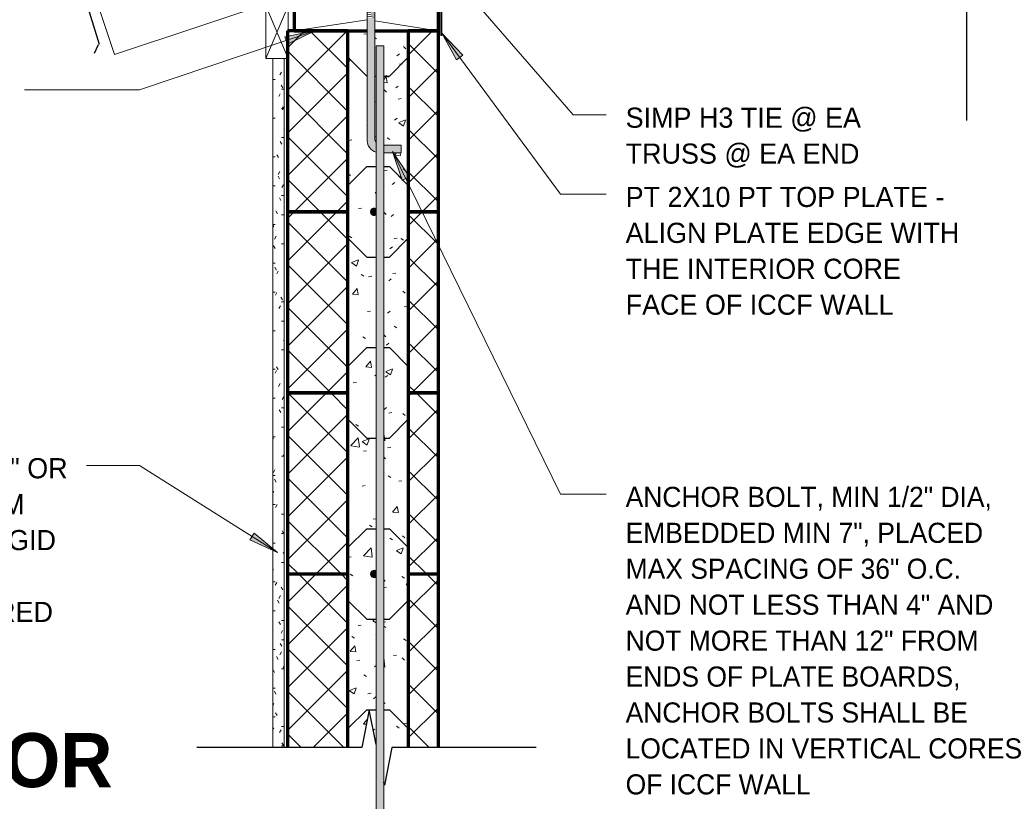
# Model space of a CAD drawing. Header units: inches. Extents: x 185 to 1314, y -40 to 187.
# Tile 21 of 28: x 936 to 1001, y 86 to 138. Entities that reach past the tile are written whole.
import ezdxf

# ---------------------------------------------------------------- set-up
doc = ezdxf.new("R2010")
doc.units = ezdxf.units.IN
doc.header["$MEASUREMENT"] = 0
for name, color, linetype, lineweight in [('A-ANNO-TEXT', 2, 'Continuous', 9), ('A-DETL', 5, 'Continuous', 9), ('A-DETL-GENF', 3, 'Continuous', 9), ('A-DETL-HLIN', 3, 'Continuous', 70), ('A-DETL-LLIN', 3, 'Continuous', 9), ('A-DETL-MLIN', 3, 'Continuous', 30)]:
    doc.layers.add(name, color=color, linetype=linetype, lineweight=lineweight)
pattern_1 = [(50, (916.991, 0), (4.59071, -0.40187), [0.48, -5.28]), (355, (916.991, 0), (-0.88784, 4.8137), [0.384, -4.224]), (100.451, (917.374, -0.033), (3.70197, 4.41272), [0.408, -4.487]), (46.184, (916.991, 1.28), (6.83066, -1.05904), [0.72, -7.92]), (96.636, (917.56, 1.192), (5.98166, 6.234), [0.612, -6.731]), (351.184, (916.991, 1.28), (5.98208, 6.23382), [0.576, -6.336]), (21, (917.631, 0.96), (3.82029, -2.5771), [0.48, -5.28]), (326, (917.631, 0.96), (1.5572, 4.64059), [0.384, -4.224]), (71.451, (917.949, 0.745), (5.37715, 2.0647), [0.408, -4.487]), (37.5, (916.991, 0), (0.077972, 2.130786), [0.211, -3.962, 0.211, -4.077, -4.24]), (37.5, (916.991, 0), (0.077972, 2.130786), [-8.461, 0.211, -4.029]), (7.5, (916.991, 0), (1.683907, 2.52439), [0.211, -2.234, 0.211, -3.866, -1.616]), (7.5, (916.991, 0), (1.683907, 2.52439), [-6.522, 0.211, -1.405]), (327.5, (915.564, 0), (3.416527, -0.144297), [0.211, -1.389, 0.211, -4.781, -6.624]), (327.5, (915.564, 0), (3.416527, -0.144297), [-6.592, 0.211, -6.413]), (317.5, (914.924, 0), (3.732463, 0.640715), [0.211, -1.869, 0.211, -3.104, -4.704]), (317.5, (914.924, 0), (3.732463, 0.640715), [-5.395, 0.211, -4.493])]
pattern_2 = [(45, (916.991, 0), (-1.414214, 1.414214), []), (135, (916.991, 0), (-1.414214, -1.414214), [])]

# ---------------------------------------------------------------- blocks, each defined once
blk = doc.blocks.new('Anchor Bolt8 - _OF_SHINGLE0')
at = {"layer": 'A-DETL-GENF'}
for p, q in [((-2, 7.25), (-0.84, 7.25)), ((-2, 7.25), (-2, 6.75)), ((-2, 6.75), (-0.84, 6.75)), ((-0.25, -2.5), (-0.25, 6.312)), ((0.25, -2.5), (0.25, 6.438)), ((-0.25, -1.75), (0.25, -1.805)), ((-0.25, -1.875), (0.25, -1.93)), ((-0.937, -2.5), (0.937, -2.5)), ((-0.937, -2.5), (-0.937, -2.625)), ((-0.25, -2), (0.25, -2.055)), ((-0.25, -2.125), (0.25, -2.18)), ((-0.25, -2.25), (0.25, -2.305)), ((-0.25, -2.375), (0.25, -2.432)), ((0.937, -2.5), (0.937, -2.625)), ((-0.937, -2.625), (0.937, -2.625)), ((-0.656, -2.625), (-0.656, -3.25)), ((-0.656, -3.25), (-0.091, -3.25)), ((-0.312, -2.625), (-0.312, -3.25)), ((-0.25, -3.25), (-0.25, -3.303)), ((-0.125, -3.25), (-0.099, -3.253)), ((0.313, -2.625), (0.313, -3.115)), ((0.656, -2.625), (0.656, -3.001))]:
    blk.add_line(p, q, dxfattribs=at)
for centre, radius, start, end in [((-0.562, 6.438), 0.812, 0, 72.53811), ((-0.688, 6.312), 0.438, 360, 31.45151)]:
    blk.add_arc(centre, radius, start, end, dxfattribs=at)
blk = doc.blocks.new('Break Line1 - B_OF_SHINGLE1')
at = {"layer": 'A-DETL-GENF', "lineweight": 30}
for p, q in [((-1, 0), (-0.5, 2.5)), ((-0.5, 2.5), (-0.46, 2.3)), ((-10.566, 0), (-1, 0)), ((0.5, -2.5), (1, 0)), ((1, 0), (11.92, 0)), ((0.04, -0.2), (0.5, -2.5))]:
    blk.add_line(p, q, dxfattribs=at)
blk = doc.blocks.new('Reinf Bar Secti_OF_SHINGLE2')
at = {"layer": 'A-DETL-GENF'}
h = blk.add_hatch(color=256, dxfattribs=at)
edge = h.paths.add_edge_path(flags=0)
edge.add_spline(control_points=[(-0.25, 0), (-0.249, -0.018), (-0.246, -0.044), (-0.237, -0.078), (-0.224, -0.11), (-0.201, -0.147), (-0.169, -0.183), (-0.133, -0.209), (-0.099, -0.227), (-0.062, -0.239), (-0.023, -0.245), (0.015, -0.246), (0.066, -0.238), (0.103, -0.223), (0.125, -0.21)], knot_values=[0, 0, 0, 0, 0.053673, 0.079506, 0.105013, 0.157234, 0.209323, 0.248138, 0.287527, 0.325857, 0.364892, 0.403876, 0.441621, 0.519309, 0.519309, 0.519309, 0.519309], degree=3, periodic=0)
edge.add_line((0.125, -0.21), (0.125, 0.21))
edge.add_spline(control_points=[(0.125, 0.21), (0.11, 0.219), (0.079, 0.234), (0.028, 0.246), (-0.024, 0.246), (-0.07, 0.238), (-0.111, 0.221), (-0.144, 0.202), (-0.175, 0.177), (-0.201, 0.147), (-0.222, 0.114), (-0.237, 0.078), (-0.247, 0.04), (-0.25, 0.014), (-0.25, 0)], knot_values=[0, 0, 0, 0, 0.05252, 0.102919, 0.154517, 0.20621, 0.244917, 0.284327, 0.322816, 0.362175, 0.401606, 0.439929, 0.478868, 0.519457, 0.519457, 0.519457, 0.519457], degree=3, periodic=0)
for points in [[(0.128, 0.215), (0.028, 0.248), (-0.076, 0.238), (-0.166, 0.187), (-0.228, 0.102), (-0.25, 0)], [(-0.25, 0), (-0.228, -0.102), (-0.166, -0.187), (-0.076, -0.238), (0.028, -0.248), (0.128, -0.215)]]:
    blk.add_lwpolyline(points, dxfattribs=at)
blk = doc.blocks.new('Dimension Lumbe_OF_SHINGLE0')
at = {"layer": 'A-DETL-GENF'}
for p, q in [((1.5, 0), (0, -3.5)), ((0, 0), (1.5, -3.5)), ((0, -3.5), (0, 0)), ((0, 0), (1.5, 0)), ((1.5, 0), (1.5, -3.5)), ((1.5, -3.5), (0, -3.5))]:
    blk.add_line(p, q, dxfattribs=at)
blk = doc.blocks.new('Break Line4 - B_OF_SHINGLE0')
at = {"layer": 'A-DETL-GENF', "lineweight": 30}
for p, q in [((-1, 0), (-0.5, 2.5)), ((-0.5, 2.5), (0.5, -2.5)), ((-19.155, 0), (-1, 0)), ((0.5, -2.5), (1, 0)), ((1, 0), (18.377, 0))]:
    blk.add_line(p, q, dxfattribs=at)
blk = doc.blocks.new('Reinf Bar Eleva_OF_SHINGLE0')
at = {"layer": 'A-DETL-GENF'}
blk.add_hatch(color=256, dxfattribs=at).paths.add_polyline_path([(129, 0), (0, 0), (0, -0.5), (129, -0.5)], flags=0)
for p, q in [((129, 0), (0, 0)), ((0, 0), (0, -0.5)), ((0, -0.5), (129, -0.5))]:
    blk.add_line(p, q, dxfattribs=at)

msp = doc.modelspace()

# ---------------------------------------------------------------- hatches: boundary and pattern name
at = {"layer": 'A-ANNO-TEXT'}
for points in [[(953.69748689, 136.59890537), (953.86504222, 136.09966265), (955.67732703, 136.98563855)], [(965.06055766, 135.06593971), (965.48415407, 135.37880416), (964.08413513, 136.83113901)], [(961.47604596, 127.08726992), (961.94895621, 127.31894637), (960.83262241, 128.99916313)], [(951.65054943, 103.70601703), (951.36876226, 103.26114169), (953.1992377, 102.41338631)]]:
    msp.add_hatch(color=7, dxfattribs=at).paths.add_polyline_path(points, flags=0)
at = {"layer": 'A-DETL-GENF'}
h = msp.add_hatch(color=7, dxfattribs=at)
edge = h.paths.add_edge_path(flags=0)
edge.add_line((959.65493552, 129.84350197), (959.65493552, 137.85466959))
edge.add_line((959.65493552, 137.85466959), (959.15493552, 137.85466959))
edge.add_line((959.15493552, 137.85466959), (959.15493552, 129.71850197))
edge.add_spline(control_points=[(959.15493552, 129.71850197), (959.15535069, 129.64871427), (959.17331942, 129.50854732), (959.24721476, 129.3289689), (959.34858532, 129.18570093), (959.4629037, 129.07687387), (959.59584672, 128.99173581), (959.69406317, 128.95349226), (959.74449599, 128.93892665)], knot_values=[0, 0, 0, 0, 0.2093668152, 0.4186415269, 0.5759436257, 0.732750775, 0.8891892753, 1.0466714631, 1.0466714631, 1.0466714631, 1.0466714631], degree=3, periodic=0)
edge.add_line((959.74449599, 128.93892665), (959.74449599, 129.5844216))
edge.add_spline(control_points=[(959.74449599, 129.5844216), (959.7262426, 129.60918681), (959.69448863, 129.66255111), (959.66394224, 129.75064063), (959.65594309, 129.81248988), (959.65493552, 129.84350197)], knot_values=[0, 0, 0, 0, 0.0922958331, 0.1848230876, 0.2779084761, 0.2779084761, 0.2779084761, 0.2779084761], degree=3, periodic=0)
h = msp.add_hatch(dxfattribs=at)
h.set_pattern_fill('FP6_18', style=0, pattern_type=2)
h.set_pattern_definition(pattern_2)
h.paths.add_polyline_path([(953.86949599, 136.99975197), (953.86949599, 124.99975197), (957.86949599, 124.99975197), (957.86949599, 136.99975197)], flags=0)
h = msp.add_hatch(dxfattribs=at)
h.set_pattern_fill('FP6_17', style=0, pattern_type=2)
h.set_pattern_definition(pattern_1)
edge = h.paths.add_edge_path(flags=0)
edge.add_line((957.86949599, 136.99975197), (957.86949599, 124.99975197))
edge.add_line((957.86949599, 124.99975197), (959.36949599, 124.99975197))
edge.add_spline(control_points=[(959.36949599, 124.99975197), (959.37008685, 125.01763311), (959.37327449, 125.0441626), (959.38279511, 125.07789783), (959.39559939, 125.11002953), (959.41835556, 125.14721525), (959.4507529, 125.18272153), (959.4860102, 125.20840729), (959.5205411, 125.22649608), (959.55756693, 125.23905993), (959.59602356, 125.24516538), (959.63476075, 125.24574507), (959.68586025, 125.23813215), (959.7221011, 125.22307991), (959.74449599, 125.21007723)], knot_values=[0, 0, 0, 0, 0.053672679, 0.0795064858, 0.1050131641, 0.1572343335, 0.2093225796, 0.2481380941, 0.2875274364, 0.3258568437, 0.3648922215, 0.403875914, 0.4416212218, 0.5193090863, 0.5193090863, 0.5193090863, 0.5193090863], degree=3, periodic=0)
edge.add_line((959.74449599, 125.21007723), (959.74449599, 128.93892665))
edge.add_spline(control_points=[(959.74449599, 128.93892665), (959.67756076, 128.95825835), (959.54773077, 129.01360876), (959.39515733, 129.13343244), (959.28487014, 129.26990867), (959.21118869, 129.40958471), (959.1653557, 129.56084563), (959.15524836, 129.66591462), (959.15493552, 129.71850197)], knot_values=[0, 0, 0, 0, 0.2090128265, 0.4181105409, 0.5753966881, 0.7322873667, 0.8889068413, 1.0466717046, 1.0466717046, 1.0466717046, 1.0466717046], degree=3, periodic=0)
edge.add_line((959.15493552, 129.71850197), (959.15493552, 136.99975197))
edge.add_line((959.15493552, 136.99975197), (957.86949599, 136.99975197))
h = msp.add_hatch(dxfattribs=at)
h.set_pattern_fill('FP6_17', style=0, pattern_type=2)
h.set_pattern_definition(pattern_1)
edge = h.paths.add_edge_path(flags=0)
edge.add_line((961.86949599, 124.99975197), (961.86949599, 136.99975197))
edge.add_line((961.86949599, 136.99975197), (959.65493552, 136.99975197))
edge.add_line((959.65493552, 136.99975197), (959.65493552, 129.84350197))
edge.add_spline(control_points=[(959.65493552, 129.84350197), (959.65594309, 129.81248988), (959.66394224, 129.75064063), (959.69448863, 129.66255111), (959.7262426, 129.60918681), (959.74449599, 129.5844216)], knot_values=[0, 0, 0, 0, 0.0930853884, 0.1856126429, 0.2779084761, 0.2779084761, 0.2779084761, 0.2779084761], degree=3, periodic=0)
edge.add_line((959.74449599, 129.5844216), (959.74449599, 135.99975197))
edge.add_line((959.74449599, 135.99975197), (960.24449599, 135.99975197))
edge.add_line((960.24449599, 135.99975197), (960.24449599, 129.40600197))
edge.add_line((960.24449599, 129.40600197), (961.40493552, 129.40600197))
edge.add_line((961.40493552, 129.40600197), (961.40493552, 128.90600197))
edge.add_line((961.40493552, 128.90600197), (960.24449599, 128.90600197))
edge.add_line((960.24449599, 128.90600197), (960.24449599, 124.99975197))
edge.add_line((960.24449599, 124.99975197), (961.86949599, 124.99975197))
h = msp.add_hatch(dxfattribs=at)
h.set_pattern_fill('FP6_18', style=0, pattern_type=2)
h.set_pattern_definition(pattern_2)
h.paths.add_polyline_path([(963.86949599, 136.99975197), (961.86949599, 136.99975197), (961.86949599, 124.99975197), (963.86949599, 124.99975197)], flags=0)
h = msp.add_hatch(dxfattribs=at)
h.set_pattern_fill('FP6_19', style=0, pattern_type=2)
h.set_pattern_definition([(0, (916.991, 0), (2.56, 0.64), [0.211, -1.709, 0.211, -1.709, -10.24]), (0, (916.991, 0), (2.56, 0.64), [-3.84, 0.211, -3.629, 0.211, -1.709, -4.48]), (0, (916.991, 0), (2.56, 0.64), [-9.6, 0.211, -1.069, 0.211, -2.989]), (120, (917.951, 0.32), (-1.8342563, 1.897025), [0.211, -1.709, 0.211, -1.709, -10.24]), (120, (917.951, 0.32), (-1.8342563, 1.897025), [-3.84, 0.211, -3.629, 0.211, -1.709, -4.48]), (120, (917.951, 0.32), (-1.8342563, 1.897025), [-9.6, 0.211, -1.069, 0.211, -2.989]), (240, (918.271, 1.6), (-0.7257437, -2.537025), [0.211, -1.709, 0.211, -1.709, -10.24]), (240, (918.271, 1.6), (-0.7257437, -2.537025), [-3.84, 0.211, -3.629, 0.211, -1.709, -4.48]), (240, (918.271, 1.6), (-0.7257437, -2.537025), [-9.6, 0.211, -1.069, 0.211, -2.989])])
h.paths.add_polyline_path([(953.65074599, 135.15299171), (952.90074599, 135.15299171), (952.90074599, 89.49975197), (953.65074599, 89.49975197)], flags=0)
msp.add_hatch(color=7, dxfattribs=at).paths.add_polyline_path([(961.40493552, 128.90600197), (961.40493552, 129.40600197), (960.24449599, 129.40600197), (960.24449599, 128.90600197)], flags=0)
h = msp.add_hatch(dxfattribs=at)
h.set_pattern_fill('FP6_18', style=0, pattern_type=2)
h.set_pattern_definition(pattern_2)
h.paths.add_polyline_path([(953.86949599, 124.99975197), (953.86949599, 112.99975197), (957.86949599, 112.99975197), (957.86949599, 124.99975197)], flags=0)
h = msp.add_hatch(dxfattribs=at)
h.set_pattern_fill('FP6_17', style=0, pattern_type=2)
h.set_pattern_definition(pattern_1)
edge = h.paths.add_edge_path(flags=0)
edge.add_line((957.86949599, 124.99975197), (957.86949599, 112.99975197))
edge.add_line((957.86949599, 112.99975197), (959.74449599, 112.99975197))
edge.add_line((959.74449599, 112.99975197), (959.74449599, 124.78942672))
edge.add_spline(control_points=[(959.74449599, 124.78942672), (959.72935623, 124.78063643), (959.6980631, 124.76598134), (959.64753623, 124.75408624), (959.59595349, 124.75361914), (959.54904178, 124.76224165), (959.5087484, 124.77851354), (959.47506608, 124.79818944), (959.44470871, 124.82309976), (959.41895019, 124.85271035), (959.3976808, 124.88562629), (959.38220901, 124.92151231), (959.37255265, 124.95974435), (959.36994282, 124.98622966), (959.36949599, 124.99975197)], knot_values=[0, 0, 0, 0, 0.0525198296, 0.1029187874, 0.1545173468, 0.2062095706, 0.244917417, 0.2843272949, 0.3228161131, 0.362174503, 0.4016062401, 0.4399289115, 0.4788678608, 0.5194569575, 0.5194569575, 0.5194569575, 0.5194569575], degree=3, periodic=0)
edge.add_line((959.36949599, 124.99975197), (957.86949599, 124.99975197))
h = msp.add_hatch(dxfattribs=at)
h.set_pattern_fill('FP6_17', style=0, pattern_type=2)
h.set_pattern_definition(pattern_1)
h.paths.add_polyline_path([(961.86949599, 112.99975197), (961.86949599, 124.99975197), (960.24449599, 124.99975197), (960.24449599, 112.99975197)], flags=0)
h = msp.add_hatch(dxfattribs=at)
h.set_pattern_fill('FP6_18', style=0, pattern_type=2)
h.set_pattern_definition(pattern_2)
h.paths.add_polyline_path([(963.86949599, 124.99975197), (961.86949599, 124.99975197), (961.86949599, 112.99975197), (963.86949599, 112.99975197)], flags=0)
h = msp.add_hatch(dxfattribs=at)
h.set_pattern_fill('FP6_18', style=0, pattern_type=2)
h.set_pattern_definition(pattern_2)
h.paths.add_polyline_path([(953.86949599, 112.99975197), (953.86949599, 100.99975197), (957.86949599, 100.99975197), (957.86949599, 112.99975197)], flags=0)
h = msp.add_hatch(dxfattribs=at)
h.set_pattern_fill('FP6_17', style=0, pattern_type=2)
h.set_pattern_definition(pattern_1)
edge = h.paths.add_edge_path(flags=0)
edge.add_line((957.86949599, 112.99975197), (957.86949599, 100.99975197))
edge.add_line((957.86949599, 100.99975197), (959.36949599, 100.99975197))
edge.add_spline(control_points=[(959.36949599, 100.99975197), (959.37008685, 101.01763311), (959.37327449, 101.0441626), (959.38279511, 101.07789783), (959.39559939, 101.11002953), (959.41835556, 101.14721525), (959.4507529, 101.18272153), (959.4860102, 101.20840729), (959.5205411, 101.22649608), (959.55756693, 101.23905993), (959.59602356, 101.24516538), (959.63476075, 101.24574507), (959.68586025, 101.23813215), (959.7221011, 101.22307991), (959.74449599, 101.21007723)], knot_values=[0, 0, 0, 0, 0.053672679, 0.0795064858, 0.1050131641, 0.1572343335, 0.2093225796, 0.2481380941, 0.2875274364, 0.3258568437, 0.3648922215, 0.403875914, 0.4416212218, 0.5193090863, 0.5193090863, 0.5193090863, 0.5193090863], degree=3, periodic=0)
edge.add_line((959.74449599, 101.21007723), (959.74449599, 112.99975197))
edge.add_line((959.74449599, 112.99975197), (957.86949599, 112.99975197))
h = msp.add_hatch(dxfattribs=at)
h.set_pattern_fill('FP6_17', style=0, pattern_type=2)
h.set_pattern_definition(pattern_1)
h.paths.add_polyline_path([(961.86949599, 100.99975197), (961.86949599, 112.99975197), (960.24449599, 112.99975197), (960.24449599, 100.99975197)], flags=0)
h = msp.add_hatch(dxfattribs=at)
h.set_pattern_fill('FP6_18', style=0, pattern_type=2)
h.set_pattern_definition(pattern_2)
h.paths.add_polyline_path([(963.86949599, 112.99975197), (961.86949599, 112.99975197), (961.86949599, 100.99975197), (963.86949599, 100.99975197)], flags=0)
h = msp.add_hatch(dxfattribs=at)
h.set_pattern_fill('FP6_18', style=0, pattern_type=2)
h.set_pattern_definition(pattern_2)
h.paths.add_polyline_path([(957.86949599, 100.99975197), (953.86949599, 100.99975197), (953.86949599, 89.49975197), (957.86949599, 89.49975197)], flags=0)
h = msp.add_hatch(dxfattribs=at)
h.set_pattern_fill('FP6_17', style=0, pattern_type=2)
h.set_pattern_definition(pattern_1)
edge = h.paths.add_edge_path(flags=0)
edge.add_line((957.86949599, 89.49975197), (958.7844191, 89.49975197))
edge.add_line((958.7844191, 89.49975197), (959.2844191, 91.99975197))
edge.add_line((959.2844191, 91.99975197), (959.74449599, 89.69936755))
edge.add_line((959.74449599, 89.69936755), (959.74449599, 100.78942672))
edge.add_spline(control_points=[(959.74449599, 100.78942672), (959.72935623, 100.78063643), (959.6980631, 100.76598134), (959.64753623, 100.75408624), (959.59595349, 100.75361914), (959.54904178, 100.76224165), (959.5087484, 100.77851354), (959.47506608, 100.79818944), (959.44470871, 100.82309976), (959.41895019, 100.85271035), (959.3976808, 100.88562629), (959.38220901, 100.92151231), (959.37255265, 100.95974435), (959.36994282, 100.98622966), (959.36949599, 100.99975197)], knot_values=[0, 0, 0, 0, 0.0525198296, 0.1029187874, 0.1545173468, 0.2062095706, 0.244917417, 0.2843272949, 0.3228161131, 0.362174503, 0.4016062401, 0.4399289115, 0.4788678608, 0.5194569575, 0.5194569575, 0.5194569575, 0.5194569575], degree=3, periodic=0)
edge.add_line((959.36949599, 100.99975197), (957.86949599, 100.99975197))
edge.add_line((957.86949599, 100.99975197), (957.86949599, 89.49975197))
h = msp.add_hatch(dxfattribs=at)
h.set_pattern_fill('FP6_17', style=0, pattern_type=2)
h.set_pattern_definition(pattern_1)
h.paths.add_polyline_path([(960.7844191, 89.49975197), (961.86949599, 89.49975197), (961.86949599, 100.99975197), (960.24449599, 100.99975197), (960.24449599, 88.99975197), (960.6844191, 88.99975197)], flags=0)
h = msp.add_hatch(dxfattribs=at)
h.set_pattern_fill('FP6_18', style=0, pattern_type=2)
h.set_pattern_definition(pattern_2)
h.paths.add_polyline_path([(963.86949599, 100.99975197), (961.86949599, 100.99975197), (961.86949599, 89.49975197), (963.86949599, 89.49975197)], flags=0)
h = msp.add_hatch(dxfattribs=at)
h.set_pattern_fill('FP6_17', style=0, pattern_type=2)
h.set_pattern_definition(pattern_1)
h.paths.add_polyline_path([(960.26861627, 87.07876615), (960.30022194, 87.07876615), (960.6844191, 88.99975197), (960.24449599, 88.99975197), (960.24449599, 87.19936755)], flags=0)

# ---------------------------------------------------------------- linework, layer by layer
at = {"layer": 'A-ANNO-TEXT', "color": 7}
for p, q in [((965.41027699, 139.93210354), (972.79547932, 131.42502986)), ((955.67732703, 136.98563855), (944.07145352, 133.0904872)), ((955.67732703, 136.98563855), (953.69748689, 136.59890537)), ((953.69748689, 136.59890537), (953.86504222, 136.09966265)), ((953.86504222, 136.09966265), (955.67732703, 136.98563855)), ((965.48415407, 135.37880416), (964.08413513, 136.83113901)), ((964.08413513, 136.83113901), (965.06055766, 135.06593971)), ((964.08413513, 136.83113901), (971.95493364, 126.17463294)), ((965.06055766, 135.06593971), (965.48415407, 135.37880416)), ((939.29075497, 133.0904872), (936.44950181, 133.0904872)), ((944.07145352, 133.0904872), (939.29075497, 133.0904872)), ((972.79547932, 131.42502986), (974.99155697, 131.42502986)), ((961.94895621, 127.31894637), (960.83262241, 128.99916313)), ((960.83262241, 128.99916313), (961.47604596, 127.08726992)), ((960.83262241, 128.99916313), (971.95493364, 106.2957118)), ((961.47604596, 127.08726992), (961.94895621, 127.31894637)), ((971.95493364, 126.17463294), (974.99155697, 126.17463294)), ((942.43988327, 108.19498912), (940.54450181, 108.19498912)), ((944.07145352, 108.19498912), (942.43988327, 108.19498912)), ((953.1992377, 102.41338631), (944.07145352, 108.19498912)), ((971.95493364, 106.2957118), (974.99155697, 106.2957118)), ((951.65054943, 103.70601703), (951.36876226, 103.26114169)), ((951.36876226, 103.26114169), (953.1992377, 102.41338631)), ((953.1992377, 102.41338631), (951.65054943, 103.70601703))]:
    msp.add_line(p, q, dxfattribs=at)
at = {"layer": 'A-DETL', "lineweight": 30}
for p, q in [((940.44682135, 139.21091089), (941.39694678, 136.10289518)), ((941.33306173, 136.06187363), (941.05477521, 135.48325932))]:
    msp.add_line(p, q, dxfattribs=at)
at = {"layer": 'A-DETL', "lineweight": 70}
for p, q in [((953.86949599, 136.99975197), (953.86949599, 124.99975197)), ((957.86949599, 136.99975197), (953.86949599, 136.99975197)), ((953.86949599, 136.99975197), (953.86949599, 124.99975197)), ((954.30699599, 136.99975197), (953.86949599, 136.99975197)), ((957.86949599, 124.99975197), (957.86949599, 136.99975197)), ((957.86949599, 124.99975197), (957.86949599, 136.99975197)), ((963.86949599, 136.99975197), (961.86949599, 136.99975197)), ((961.86949599, 136.99975197), (961.86949599, 124.99975197)), ((961.86949599, 136.99975197), (961.86949599, 124.99975197)), ((963.86949599, 124.99975197), (963.86949599, 136.99975197)), ((963.86949599, 124.99975197), (963.86949599, 136.99975197)), ((953.86949599, 124.99975197), (953.86949599, 112.99975197)), ((957.86949599, 124.99975197), (953.86949599, 124.99975197)), ((953.86949599, 124.99975197), (953.86949599, 112.99975197)), ((953.86949599, 124.99975197), (957.86949599, 124.99975197)), ((953.86949599, 124.99975197), (957.86949599, 124.99975197)), ((957.86949599, 112.99975197), (957.86949599, 124.99975197)), ((957.86949599, 112.99975197), (957.86949599, 124.99975197)), ((963.86949599, 124.99975197), (961.86949599, 124.99975197)), ((961.86949599, 124.99975197), (961.86949599, 112.99975197)), ((961.86949599, 124.99975197), (961.86949599, 112.99975197)), ((961.86949599, 124.99975197), (963.86949599, 124.99975197)), ((961.86949599, 124.99975197), (963.86949599, 124.99975197)), ((963.86949599, 112.99975197), (963.86949599, 124.99975197)), ((963.86949599, 112.99975197), (963.86949599, 124.99975197)), ((953.86949599, 112.99975197), (953.86949599, 100.99975197)), ((957.86949599, 112.99975197), (953.86949599, 112.99975197)), ((953.86949599, 112.99975197), (953.86949599, 100.99975197)), ((953.86949599, 112.99975197), (957.86949599, 112.99975197)), ((953.86949599, 112.99975197), (957.86949599, 112.99975197)), ((957.86949599, 100.99975197), (957.86949599, 112.99975197)), ((957.86949599, 100.99975197), (957.86949599, 112.99975197)), ((963.86949599, 112.99975197), (961.86949599, 112.99975197)), ((961.86949599, 112.99975197), (961.86949599, 100.99975197)), ((961.86949599, 112.99975197), (961.86949599, 100.99975197)), ((961.86949599, 112.99975197), (963.86949599, 112.99975197)), ((961.86949599, 112.99975197), (963.86949599, 112.99975197)), ((963.86949599, 100.99975197), (963.86949599, 112.99975197)), ((963.86949599, 100.99975197), (963.86949599, 112.99975197)), ((953.86949599, 100.99975197), (953.86949599, 89.49975197)), ((953.86949599, 100.99975197), (957.86949599, 100.99975197)), ((953.86949599, 100.99975197), (957.86949599, 100.99975197)), ((957.86949599, 89.49975197), (957.86949599, 100.99975197)), ((961.86949599, 100.99975197), (961.86949599, 89.49975197)), ((961.86949599, 100.99975197), (963.86949599, 100.99975197)), ((961.86949599, 100.99975197), (963.86949599, 100.99975197)), ((963.86949599, 89.49975197), (963.86949599, 100.99975197))]:
    msp.add_line(p, q, dxfattribs=at)
at = {"layer": 'A-DETL'}
for p, q in [((952.90074599, 135.15299171), (952.90074599, 89.49975197)), ((953.65074599, 89.49975197), (953.65074599, 135.15299171))]:
    msp.add_line(p, q, dxfattribs=at)
at = {"layer": 'A-DETL-HLIN'}
for p, q in [((954.30699599, 138.49975197), (954.30699599, 136.99975197)), ((963.86949599, 136.99975197), (963.86949599, 138.49975197)), ((954.30699599, 136.99975197), (959.15493552, 136.99975197)), ((959.65493552, 136.99975197), (963.86949599, 136.99975197))]:
    msp.add_line(p, q, dxfattribs=at)
at = {"layer": 'A-DETL-LLIN'}
for p, q in [((998.85930583, 154.23955666), (942.40859658, 135.42265358)), ((964.03661566, 139.86306498), (964.03661566, 136.68725197)), ((942.40859658, 135.42265358), (941.3017994, 138.74304513)), ((959.15493552, 137.72930464), (954.30699599, 136.99975197)), ((959.65493552, 137.65534047), (963.80699599, 136.99975197)), ((964.0889255, 136.68725197), (964.0889255, 138.24975197)), ((964.0889255, 138.18725197), (964.0889255, 136.68725197)), ((953.85930583, 128.93725197), (953.85930583, 136.93725197)), ((963.85930583, 128.93725197), (963.85930583, 136.93725197)), ((964.03661566, 136.68725197), (964.0889255, 136.68725197))]:
    msp.add_line(p, q, dxfattribs=at)
at = {"layer": 'A-DETL-MLIN'}
for p, q in [((957.86949599, 135.24975197), (957.86949599, 136.99975197)), ((961.86949599, 135.24975197), (961.86949599, 136.99975197)), ((957.86949599, 135.24975197), (959.11949599, 133.99975197)), ((961.86949599, 135.24975197), (960.61949599, 133.99975197)), ((959.11949599, 133.99975197), (959.15493552, 133.99975197)), ((959.65493552, 133.99975197), (959.74449599, 133.99975197)), ((960.24449599, 133.99975197), (960.61949599, 133.99975197)), ((957.86949599, 126.74975197), (959.11949599, 127.99975197)), ((959.11949599, 127.99975197), (959.74449599, 127.99975197)), ((960.24449599, 127.99975197), (960.61949599, 127.99975197)), ((961.86949599, 126.74975197), (960.61949599, 127.99975197)), ((957.86949599, 126.74975197), (957.86949599, 124.99975197)), ((961.86949599, 126.74975197), (961.86949599, 124.99975197)), ((957.86949599, 123.24975197), (957.86949599, 124.99975197)), ((961.86949599, 123.24975197), (961.86949599, 124.99975197)), ((957.86949599, 123.24975197), (959.11949599, 121.99975197)), ((961.86949599, 123.24975197), (960.61949599, 121.99975197)), ((959.11949599, 121.99975197), (959.74449599, 121.99975197)), ((960.24449599, 121.99975197), (960.61949599, 121.99975197)), ((957.86949599, 114.74975197), (959.11949599, 115.99975197)), ((959.11949599, 115.99975197), (959.74449599, 115.99975197)), ((960.24449599, 115.99975197), (960.61949599, 115.99975197)), ((961.86949599, 114.74975197), (960.61949599, 115.99975197)), ((957.86949599, 114.74975197), (957.86949599, 112.99975197)), ((961.86949599, 114.74975197), (961.86949599, 112.99975197)), ((957.86949599, 111.24975197), (957.86949599, 112.99975197)), ((961.86949599, 111.24975197), (961.86949599, 112.99975197)), ((957.86949599, 111.24975197), (959.11949599, 109.99975197)), ((961.86949599, 111.24975197), (960.61949599, 109.99975197)), ((959.11949599, 109.99975197), (959.74449599, 109.99975197)), ((960.24449599, 109.99975197), (960.61949599, 109.99975197)), ((957.86949599, 102.74975197), (959.11949599, 103.99975197)), ((959.11949599, 103.99975197), (959.74449599, 103.99975197)), ((960.24449599, 103.99975197), (960.61949599, 103.99975197)), ((961.86949599, 102.74975197), (960.61949599, 103.99975197)), ((957.86949599, 102.74975197), (957.86949599, 100.99975197)), ((961.86949599, 102.74975197), (961.86949599, 100.99975197)), ((957.86949599, 99.24975197), (957.86949599, 100.99975197)), ((961.86949599, 99.24975197), (961.86949599, 100.99975197)), ((957.86949599, 99.24975197), (959.11949599, 97.99975197)), ((961.86949599, 99.24975197), (960.61949599, 97.99975197)), ((959.11949599, 97.99975197), (959.74449599, 97.99975197)), ((960.24449599, 97.99975197), (960.61949599, 97.99975197)), ((957.86949599, 90.74975197), (959.11949599, 91.99975197)), ((959.11949599, 91.99975197), (959.74449599, 91.99975197)), ((960.24449599, 91.99975197), (960.61949599, 91.99975197)), ((961.86949599, 90.74975197), (960.61949599, 91.99975197)), ((957.86949599, 90.74975197), (957.86949599, 89.49975197)), ((961.86949599, 90.74975197), (961.86949599, 89.49975197))]:
    msp.add_line(p, q, dxfattribs=at)

# ---------------------------------------------------------------- block references
at = {"layer": 'A-DETL-GENF'}
for name, p, rotation in [('Break Line4 - B_OF_SHINGLE0', (998.85930583, 149.43725197), 269.9999999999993), ('Anchor Bolt8 - _OF_SHINGLE0', (959.40493552, 136.15600197), 180), ('Dimension Lumbe_OF_SHINGLE0', (953.92180583, 135.15299171), 180), ('Reinf Bar Eleva_OF_SHINGLE0', (960.24449599, 135.99975197), 269.9999999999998), ('Break Line1 - B_OF_SHINGLE1', (959.7844191, 89.49975197), 180)]:
    msp.add_blockref(name, p, dxfattribs=dict(at, rotation=rotation))
for p in [(959.61949599, 124.99975197), (959.61949599, 100.99975197)]:
    msp.add_blockref('Reinf Bar Secti_OF_SHINGLE2', p, dxfattribs=at)

# ---------------------------------------------------------------- texts
at = {"layer": 'A-ANNO-TEXT', "color": 7}
for s, insert, char_height, width, attachment_point, line_spacing_factor in [('\\fStylus BT|b0|i0|c0|p34|;SIMP H3 TIE @ EA\\PTRUSS @ EA END', (976.27155697, 131.9043801), 1.3341121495, 19.584, 1, 1.070803), ('\\fStylus BT|b0|i0|c0|p34|;PT 2X10 PT TOP PLATE -\\PALIGN PLATE EDGE WITH\\PTHE INTERIOR CORE\\PFACE OF ICCF WALL', (976.27155697, 126.65398318), 1.3341121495, 25.974, 1, 1.070803), ('\\fStylus BT|b0|i0|c0|p34|;"WESTERN 1 - KOTE" OR\\PEQ STUCCO SYSTEM\\P(UES-ER 382), NO RIGID\\PFOAM, LATH OR\\PSHEATHING REQUIRED', (918.00950181, 108.67433936), 1.3341121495, 25.974, 1, 1.070803), ('\\fStylus BT|b0|i0|c0|p34|;ANCHOR BOLT, MIN 1/2" DIA,\\PEMBEDDED MIN 7", PLACED\\PMAX SPACING OF 36" O.C.\\PAND NOT LESS THAN 4" AND\\PNOT MORE THAN 12" FROM\\PENDS OF PLATE BOARDS,\\PANCHOR BOLTS SHALL BE\\PLOCATED IN VERTICAL CORES\\POF ICCF WALL', (976.27155697, 106.77506204), 1.3341121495, 31.59, 1, 1.070803), ('\\fStylus BT|b1|i0|c0|p34|;EXTERIOR\\PSIDE', (930.03103338, 90.45246693), 3.5825545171, 27.216, 2, 1.063354)]:
    msp.add_mtext(s, dxfattribs=dict(at, insert=insert, char_height=char_height, width=width, attachment_point=attachment_point, line_spacing_factor=line_spacing_factor))

doc.saveas('drawing.dxf')
